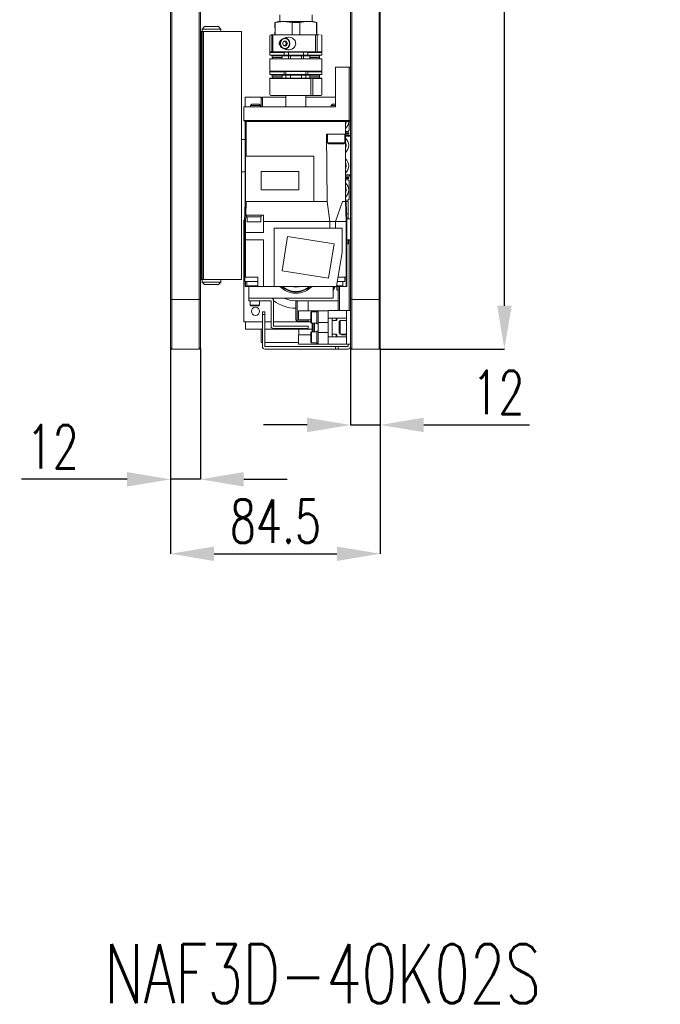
# Model space of a CAD drawing. Header units: millimetres. Extents: x 30 to 394, y 54 to 269.
# Tile 18 of 26: x 342 to 394, y 57 to 137. Entities that reach past the tile are written whole.
import ezdxf

# ---------------------------------------------------------------- set-up
doc = ezdxf.new("R2010")
doc.units = ezdxf.units.MM
doc.header["$PDSIZE"] = -1
doc.layers.add('DIMENSION', color=1, linetype='Continuous')
doc.layers.add('TEXT', color=6, linetype='Continuous')
doc.styles.add('SLDTEXTSTYLE1', font='TXT', dxfattribs={"width": 0.7, "bigfont": 'bigfont'})
doc.dimstyles.new('SLDDIMSTYLE0', dxfattribs={"dimtxt": 3.5, "dimasz": 3.5, "dimexe": 0, "dimexo": 0.0625, "dimgap": 0.875, "dimtad": 3, "dimdec": 3, "dimlfac": 5, "dimrnd": 1e-09, "dimzin": 12, "dimdsep": 46, "dimtxsty": 'SLDTEXTSTYLE1', "dimsah": 1, "dimcen": 0.09, "dimadec": 0, "dimazin": 3, "dimtfac": 1, "dimtdec": 3, "dimtofl": 0, "dimtmove": 0, "dimatfit": 3, "dimfxl": 1, "dimfrac": 2, "dimtolj": 1, "dimtzin": 12, "dimarcsym": 0})
doc.dimstyles.new('SLDDIMSTYLE4', dxfattribs={"dimtxt": 3.5, "dimasz": 3.5, "dimexe": 0, "dimexo": 0.0625, "dimgap": 0.875, "dimtad": 3, "dimdec": 1, "dimlfac": 5, "dimrnd": 1e-09, "dimzin": 12, "dimdsep": 46, "dimtxsty": 'SLDTEXTSTYLE1', "dimsah": 1, "dimcen": 0.09, "dimadec": 0, "dimazin": 3, "dimtfac": 1, "dimtdec": 1, "dimtofl": 0, "dimtmove": 0, "dimatfit": 3, "dimfxl": 1, "dimfrac": 2, "dimtolj": 1, "dimtzin": 12, "dimarcsym": 0})
doc.dimstyles.new('SLDDIMSTYLE5', dxfattribs={"dimtxt": 3.5, "dimasz": 3.5, "dimexe": 0, "dimexo": 0.0625, "dimgap": 0.875, "dimtad": 3, "dimdec": 3, "dimlfac": 5, "dimrnd": 1e-09, "dimzin": 12, "dimdsep": 46, "dimtxsty": 'SLDTEXTSTYLE1', "dimsah": 1, "dimcen": 0.09, "dimadec": 0, "dimazin": 3, "dimtfac": 1, "dimtdec": 3, "dimtmove": 0, "dimatfit": 0, "dimfxl": 1, "dimfrac": 2, "dimtolj": 1, "dimtzin": 12, "dimarcsym": 0})

# ---------------------------------------------------------------- blocks, each defined once
blk = doc.blocks.new('_D_6')
at = {"layer": 'Defpoints', "color": 0, "transparency": 16777216}
for p in [(354.474, 110.381), (371.37, 110.381), (371.37, 93.781)]:
    blk.add_point(p, dxfattribs=at)
at = {"layer": 'DIMENSION', "color": 0, "lineweight": -2, "transparency": 16777216}
for p, q in [((354.474, 110.318), (354.474, 93.781)), ((371.37, 110.318), (371.37, 93.781)), ((357.974, 93.781), (367.87, 93.781))]:
    blk.add_line(p, q, dxfattribs=at)
at = {"layer": 'DIMENSION', "color": 0, "transparency": 16777216}
for points in [[(357.974, 94.364), (357.974, 93.197), (354.474, 93.781)], [(367.87, 94.364), (367.87, 93.197), (371.37, 93.781)]]:
    blk.add_solid(points, dxfattribs=at)
at = {"layer": 'DIMENSION', "color": 0, "transparency": 16777216, "insert": (362.922, 98.156), "char_height": 3.5, "attachment_point": 2, "style": 'SLDTEXTSTYLE1'}
blk.add_mtext('\\A1;84.5', dxfattribs=at)
blk = doc.blocks.new('_D_7')
at = {"layer": 'Defpoints', "color": 0, "transparency": 16777216}
for p in [(354.474, 110.381), (356.874, 110.381), (354.474, 99.781)]:
    blk.add_point(p, dxfattribs=at)
at = {"layer": 'DIMENSION', "color": 0, "lineweight": -2, "transparency": 16777216}
for p, q in [((354.474, 110.318), (354.474, 99.781)), ((356.874, 110.318), (356.874, 99.781)), ((350.974, 99.781), (342.458, 99.781)), ((356.874, 99.781), (354.474, 99.781)), ((360.374, 99.781), (363.874, 99.781))]:
    blk.add_line(p, q, dxfattribs=at)
at = {"layer": 'DIMENSION', "color": 0, "transparency": 16777216}
for points in [[(350.974, 100.364), (350.974, 99.197), (354.474, 99.781)], [(360.374, 100.364), (360.374, 99.197), (356.874, 99.781)]]:
    blk.add_solid(points, dxfattribs=at)
at = {"layer": 'DIMENSION', "color": 0, "transparency": 16777216, "insert": (344.966, 104.156), "char_height": 3.5, "attachment_point": 2, "style": 'SLDTEXTSTYLE1'}
blk.add_mtext('\\A1;12', dxfattribs=at)
blk = doc.blocks.new('_D_8')
at = {"layer": 'Defpoints', "color": 0, "transparency": 16777216}
for p in [(368.97, 110.381), (371.37, 110.381), (371.37, 104.164)]:
    blk.add_point(p, dxfattribs=at)
at = {"layer": 'DIMENSION', "color": 0, "lineweight": -2, "transparency": 16777216}
for p, q in [((368.97, 110.318), (368.97, 104.164)), ((371.37, 110.318), (371.37, 104.164)), ((365.47, 104.164), (361.97, 104.164)), ((368.97, 104.164), (371.37, 104.164)), ((374.87, 104.164), (383.387, 104.164))]:
    blk.add_line(p, q, dxfattribs=at)
at = {"layer": 'DIMENSION', "color": 0, "transparency": 16777216}
for points in [[(365.47, 104.748), (365.47, 103.581), (368.97, 104.164)], [(374.87, 104.748), (374.87, 103.581), (371.37, 104.164)]]:
    blk.add_solid(points, dxfattribs=at)
at = {"layer": 'DIMENSION', "color": 0, "transparency": 16777216, "insert": (380.879, 108.539), "char_height": 3.5, "attachment_point": 2, "style": 'SLDTEXTSTYLE1'}
blk.add_mtext('\\A1;12', dxfattribs=at)
blk = doc.blocks.new('_D_9')
at = {"layer": 'Defpoints', "color": 0, "transparency": 16777216}
for p in [(371.27, 190.281), (381.37, 190.281), (371.27, 110.281)]:
    blk.add_point(p, dxfattribs=at)
at = {"layer": 'DIMENSION', "color": 0, "lineweight": -2, "transparency": 16777216}
for p, q in [((371.333, 190.281), (381.37, 190.281)), ((381.37, 113.781), (381.37, 186.781)), ((371.333, 110.281), (381.37, 110.281))]:
    blk.add_line(p, q, dxfattribs=at)
at = {"layer": 'DIMENSION', "color": 0, "transparency": 16777216}
for points in [[(380.787, 186.781), (381.954, 186.781), (381.37, 190.281)], [(380.787, 113.781), (381.954, 113.781), (381.37, 110.281)]]:
    blk.add_solid(points, dxfattribs=at)
at = {"layer": 'DIMENSION', "color": 0, "transparency": 16777216, "char_height": 3.5, "attachment_point": 2, "rotation": 90, "style": 'SLDTEXTSTYLE1'}
for s, insert in [('\\A1;ベース', (382.245, 150.281)), ('\\A1;{\\fGDT;o}400', (376.959, 150.281))]:
    blk.add_mtext(s, dxfattribs=dict(at, insert=insert))

msp = doc.modelspace()

# ---------------------------------------------------------------- linework, layer by layer
at = {"color": 0, "linetype": 'Continuous', "lineweight": 18}
for p, q in [((354.47442031, 114.32214043), (354.47442031, 186.23929772)), ((354.57442031, 186.28071907), (354.57442031, 114.28071907)), ((356.77442031, 114.28071907), (356.77442031, 186.28071907)), ((356.87442031, 186.23929772), (356.87442031, 114.32214043)), ((368.97042031, 114.32214043), (368.97042031, 186.23929772)), ((369.07042031, 186.28071907), (369.07042031, 114.28071907)), ((371.27042031, 114.28071907), (371.27042031, 186.28071907)), ((371.37042031, 186.23929772), (371.37042031, 114.32214043)), ((363.17042031, 136.70071907), (362.87042031, 136.62033431)), ((362.87042031, 136.62033431), (362.87042031, 136.29701484)), ((362.87042031, 136.62033431), (362.89856173, 136.62033431)), ((362.89856173, 136.62033431), (363.58047089, 136.70071907)), ((362.89856173, 136.62033431), (362.89856173, 135.62071907)), ((363.17042031, 136.70071907), (363.58047089, 136.70071907)), ((363.27042031, 137.24071907), (363.27042031, 136.70071907)), ((363.58047089, 136.70071907), (365.56036988, 136.70071907)), ((363.58047089, 136.70071907), (364.2623799, 136.62033431)), ((364.2623799, 136.62033431), (364.87846072, 136.62033431)), ((364.2623799, 135.62071907), (364.2623799, 136.62033431)), ((364.87846072, 136.62033431), (364.87846072, 135.62071907)), ((365.56036988, 136.70071907), (365.97042031, 136.70071907)), ((365.87042031, 136.70071907), (365.87042031, 137.24071907)), ((366.27042031, 136.62033431), (365.97042031, 136.70071907)), ((366.24227889, 135.62071907), (366.24227889, 136.62033431)), ((366.24227889, 136.62033431), (366.27042031, 136.62033431)), ((366.27042031, 135.58110383), (366.27042031, 136.62033431)), ((356.97442031, 135.78071907), (356.87442031, 135.88071907)), ((356.97442031, 135.88071907), (356.87442031, 135.88071907)), ((356.97442031, 135.88071907), (356.97442031, 133.38071907)), ((356.97442031, 135.88071907), (357.07442031, 135.88071907)), ((357.21442031, 136.28071907), (357.01442031, 136.08071907)), ((357.01442031, 135.88071907), (357.01442031, 136.08071907)), ((357.01442031, 136.08071907), (358.53442031, 136.08071907)), ((357.07442031, 115.88071907), (357.07442031, 135.88071907)), ((357.07442031, 135.88071907), (357.11442031, 135.88071907)), ((357.11442031, 135.88071907), (357.11442031, 115.88071907)), ((360.17442031, 135.88071907), (357.11442031, 135.88071907)), ((357.21442031, 136.28071907), (358.33442031, 136.28071907)), ((358.33442031, 136.28071907), (358.53442031, 136.08071907)), ((358.53442031, 135.88071907), (358.53442031, 136.08071907)), ((360.17442031, 135.88071907), (360.17442031, 115.88071907)), ((362.47042031, 135.54071907), (362.47042031, 134.24071907)), ((362.63474604, 135.54071907), (362.63474604, 134.24071907)), ((362.70236496, 134.24071907), (362.70236496, 135.54071907)), ((362.73992234, 135.62071907), (362.70730542, 135.62071907)), ((362.87042031, 135.70137775), (362.87042031, 135.62071907)), ((363.5857468, 135.12071907), (363.48109539, 134.92071907)), ((363.59742219, 135.12071907), (363.58552098, 135.12028751)), ((363.79504962, 135.12071907), (363.5857468, 135.12071907)), ((363.7020736, 135.12071907), (363.7543993, 135.02071907)), ((363.7543993, 135.02071907), (363.80672501, 134.92071907)), ((363.89970103, 134.92071907), (363.79504962, 135.12071907)), ((366.22181646, 135.62071907), (366.13368617, 135.62071907)), ((366.16179946, 135.54071907), (366.16179946, 134.24071907)), ((366.22181646, 135.62071907), (366.4528279, 135.62071907)), ((366.28493176, 134.24071907), (366.28493176, 135.54071907)), ((366.67042031, 134.24071907), (366.67042031, 135.54071907)), ((362.47042031, 134.24071907), (362.49042031, 134.22071907)), ((362.63474604, 134.24071907), (362.47042031, 134.24071907)), ((362.49042031, 134.22071907), (362.47042031, 134.20071907)), ((362.47042031, 134.20071907), (362.47042031, 133.97071907)), ((363.62042031, 134.20071907), (362.47042031, 134.20071907)), ((362.65288549, 134.22071907), (362.49042031, 134.22071907)), ((362.65288549, 134.22071907), (362.63474604, 134.24071907)), ((362.72050441, 134.22071907), (362.65288549, 134.22071907)), ((362.70236496, 134.24071907), (362.72050441, 134.22071907)), ((366.16179946, 134.24071907), (362.70236496, 134.24071907)), ((363.62042031, 134.22071907), (362.72050441, 134.22071907)), ((363.48109539, 134.92071907), (363.5857468, 134.72071907)), ((363.58552098, 134.72115063), (363.59742219, 134.72071907)), ((363.5857468, 134.72071907), (363.79504962, 134.72071907)), ((365.52042031, 134.22071907), (363.62042031, 134.22071907)), ((363.62042031, 134.22071907), (363.62042031, 134.20071907)), ((363.62042031, 133.97071907), (363.62042031, 134.20071907)), ((363.7543993, 134.82071907), (363.7020736, 134.72071907)), ((363.80672501, 134.92071907), (363.7543993, 134.82071907)), ((363.79504962, 134.72071907), (363.89970103, 134.92071907)), ((363.80672501, 134.92071907), (363.89970103, 134.92071907)), ((363.97042031, 134.22071907), (363.97042031, 133.97071907)), ((365.17042031, 133.97071907), (365.17042031, 134.22071907)), ((366.14602118, 134.22071907), (365.52042031, 134.22071907)), ((365.52042031, 134.22071907), (365.52042031, 134.20071907)), ((365.52042031, 133.97071907), (365.52042031, 134.20071907)), ((366.67042031, 134.20071907), (365.52042031, 134.20071907)), ((366.14602118, 134.22071907), (366.16179946, 134.24071907)), ((366.26915347, 134.22071907), (366.14602118, 134.22071907)), ((366.28493176, 134.24071907), (366.26915347, 134.22071907)), ((366.65042031, 134.22071907), (366.26915347, 134.22071907)), ((366.67042031, 134.24071907), (366.28493176, 134.24071907)), ((366.65042031, 134.22071907), (366.67042031, 134.24071907)), ((366.67042031, 134.20071907), (366.65042031, 134.22071907)), ((366.67042031, 133.97071907), (366.67042031, 134.20071907)), ((356.97442031, 133.38071907), (356.97442031, 128.38071907)), ((363.62042031, 133.97071907), (362.47042031, 133.97071907)), ((362.47042031, 133.68071907), (362.47042031, 132.68071907)), ((366.67042031, 133.68071907), (362.47042031, 133.68071907)), ((362.63042031, 133.97071907), (362.63042031, 133.92071907)), ((366.51042031, 133.92071907), (362.63042031, 133.92071907)), ((362.66042031, 133.92071907), (362.66042031, 133.80071907)), ((363.46042031, 133.80071907), (362.66042031, 133.80071907)), ((362.68042031, 133.80071907), (362.68042031, 133.68071907)), ((363.44042031, 133.68071907), (363.44042031, 133.80071907)), ((363.46042031, 133.80071907), (363.46042031, 133.92071907)), ((365.52042031, 133.97071907), (363.62042031, 133.97071907)), ((363.97042031, 133.92071907), (363.97042031, 133.68071907)), ((364.12542031, 133.92071907), (364.12542031, 133.68071907)), ((365.01542031, 133.68071907), (365.01542031, 133.92071907)), ((365.17042031, 133.68071907), (365.17042031, 133.92071907)), ((366.67042031, 133.97071907), (365.52042031, 133.97071907)), ((365.68042031, 133.92071907), (365.68042031, 133.80071907)), ((366.48042031, 133.80071907), (365.68042031, 133.80071907)), ((365.70042031, 133.80071907), (365.70042031, 133.68071907)), ((366.46042031, 133.68071907), (366.46042031, 133.80071907)), ((366.48042031, 133.80071907), (366.48042031, 133.92071907)), ((366.51042031, 133.92071907), (366.51042031, 133.97071907)), ((366.67042031, 132.68071907), (366.67042031, 133.68071907)), ((362.47042031, 132.68071907), (362.49042031, 132.66071907)), ((362.47042031, 132.68071907), (366.67042031, 132.68071907)), ((362.49042031, 132.66071907), (362.47042031, 132.64071907)), ((362.47042031, 132.64071907), (362.47042031, 132.41071907)), ((362.47042031, 132.64071907), (363.62042031, 132.64071907)), ((362.49042031, 132.66071907), (363.62042031, 132.66071907)), ((363.62042031, 132.66071907), (365.52042031, 132.66071907)), ((363.62042031, 132.64071907), (363.62042031, 132.66071907)), ((363.62042031, 132.64071907), (363.62042031, 132.41071907)), ((363.77042031, 132.66071907), (363.77042031, 132.41071907)), ((365.37042031, 132.41071907), (365.37042031, 132.66071907)), ((365.52042031, 132.66071907), (366.65042031, 132.66071907)), ((365.52042031, 132.66071907), (365.52042031, 132.64071907)), ((365.52042031, 132.41071907), (365.52042031, 132.64071907)), ((365.52042031, 132.64071907), (366.67042031, 132.64071907)), ((366.65042031, 132.66071907), (366.67042031, 132.68071907)), ((366.67042031, 132.64071907), (366.65042031, 132.66071907)), ((366.67042031, 132.41071907), (366.67042031, 132.64071907)), ((367.77042031, 133.02071907), (367.77042031, 129.82071907)), ((368.87042031, 133.02071907), (367.77042031, 133.02071907)), ((368.87042031, 128.72071907), (368.87042031, 133.02071907)), ((368.97042031, 132.92071907), (368.87042031, 133.02071907)), ((362.47042031, 132.41071907), (363.62042031, 132.41071907)), ((362.49042031, 132.12071907), (362.47042031, 132.10071907)), ((362.47042031, 132.10071907), (362.47042031, 130.80071907)), ((362.47042031, 132.10071907), (365.78304164, 132.10071907)), ((362.49042031, 132.12071907), (365.77071429, 132.12071907)), ((362.63042031, 132.41071907), (362.63042031, 132.36071907)), ((362.63042031, 132.36071907), (366.51042031, 132.36071907)), ((362.66042031, 132.36071907), (362.66042031, 132.24071907)), ((362.66042031, 132.24071907), (363.46042031, 132.24071907)), ((362.68042031, 132.24071907), (362.68042031, 132.12071907)), ((363.44042031, 132.12071907), (363.44042031, 132.24071907)), ((363.46042031, 132.24071907), (363.46042031, 132.36071907)), ((363.62042031, 132.41071907), (365.52042031, 132.41071907)), ((363.77042031, 132.36071907), (363.77042031, 132.12071907)), ((364.12542031, 132.36071907), (364.12542031, 132.12071907)), ((365.01542031, 132.12071907), (365.01542031, 132.36071907)), ((365.37042031, 132.12071907), (365.37042031, 132.36071907)), ((365.52042031, 132.41071907), (366.67042031, 132.41071907)), ((365.68042031, 132.36071907), (365.68042031, 132.24071907)), ((365.68042031, 132.24071907), (366.48042031, 132.24071907)), ((365.70042031, 132.24071907), (365.70042031, 132.12071907)), ((365.78304164, 132.10071907), (365.77071429, 132.12071907)), ((365.77071429, 132.12071907), (365.92831644, 132.12071907)), ((365.78304164, 130.80071907), (365.78304164, 132.10071907)), ((365.92831644, 132.12071907), (365.94064379, 132.10071907)), ((365.92831644, 132.12071907), (366.65042031, 132.12071907)), ((365.94064379, 132.10071907), (365.94064379, 130.80071907)), ((365.94064379, 132.10071907), (366.67042031, 132.10071907)), ((366.46042031, 132.12071907), (366.46042031, 132.24071907)), ((366.48042031, 132.24071907), (366.48042031, 132.36071907)), ((366.51042031, 132.36071907), (366.51042031, 132.41071907)), ((366.67042031, 132.10071907), (366.65042031, 132.12071907)), ((366.67042031, 131.47833843), (366.67042031, 132.10071907)), ((366.67042031, 131.40724073), (366.67042031, 131.47833843)), ((366.67042031, 130.80071907), (366.67042031, 131.40724073)), ((360.47042031, 129.82071907), (360.47042031, 130.58071907)), ((360.47042031, 130.58071907), (361.77042031, 130.58071907)), ((361.77042031, 129.82071907), (361.77042031, 130.58071907)), ((361.77042031, 130.58071907), (361.87042031, 130.48071907)), ((361.87042031, 130.58071907), (361.87042031, 129.82071907)), ((363.77042031, 130.58071907), (361.87042031, 130.58071907)), ((363.77042031, 130.72071907), (363.77042031, 129.82071907)), ((365.37042031, 129.82071907), (365.37042031, 130.72071907)), ((367.77042031, 130.58071907), (365.37042031, 130.58071907)), ((365.89133272, 130.72071907), (365.76873256, 130.72071907)), ((367.77042031, 129.82071907), (360.37042031, 129.82071907)), ((360.37042031, 129.82071907), (360.37042031, 128.72071907)), ((361.01772912, 130.02071907), (360.91772912, 129.92071907)), ((360.91772912, 129.92071907), (360.91772912, 129.82071907)), ((361.71772912, 129.92071907), (360.91772912, 129.92071907)), ((361.61772912, 130.02071907), (361.01772912, 130.02071907)), ((361.71772912, 129.92071907), (361.61772912, 130.02071907)), ((361.71772912, 129.82071907), (361.71772912, 129.92071907)), ((367.5231115, 130.02071907), (367.4231115, 129.92071907)), ((367.4231115, 129.92071907), (367.4231115, 129.82071907)), ((367.77042031, 129.92071907), (367.4231115, 129.92071907)), ((367.77042031, 130.02071907), (367.5231115, 130.02071907)), ((360.47042031, 128.62071907), (360.37042031, 128.72071907)), ((360.37042031, 128.72071907), (368.87042031, 128.72071907)), ((368.87042031, 128.62071907), (360.47042031, 128.62071907)), ((360.47042031, 121.64740233), (360.47042031, 128.62071907)), ((360.57042031, 128.62071907), (368.07042031, 128.62071907)), ((360.57042031, 125.84071907), (360.57042031, 128.62071907)), ((368.57042031, 128.62071907), (368.57042031, 127.62071907)), ((368.57442031, 128.57471907), (368.57442031, 128.62071907)), ((368.87042031, 128.62071907), (368.87042031, 128.72071907)), ((368.97042031, 128.72071907), (368.87042031, 128.72071907)), ((368.87042031, 128.62071907), (368.97042031, 128.72071907)), ((368.87042031, 127.92071907), (368.87042031, 128.62071907)), ((356.97442031, 128.38071907), (356.97442031, 123.38071907)), ((368.57042031, 128.57471907), (368.57442031, 128.57471907)), ((368.57042031, 127.82071907), (368.77042031, 127.82071907)), ((368.77042031, 127.82071907), (368.87042031, 127.92071907)), ((360.47042031, 127.18071907), (360.17442031, 127.18071907)), ((367.03101518, 127.62071907), (367.09101518, 122.18071907)), ((368.07042031, 127.62071907), (367.03101518, 127.62071907)), ((367.0538043, 127.62071907), (367.05789792, 127.22071903)), ((367.05789792, 127.22071903), (367.090324, 127.22071907)), ((367.1231115, 127.62071907), (367.1231115, 126.92071907)), ((368.07042031, 127.62071907), (368.57042031, 127.62071907)), ((368.5231115, 126.92071907), (368.5231115, 127.62071907)), ((368.57042031, 127.72071907), (368.63042031, 127.72071907)), ((368.57042031, 127.64071907), (368.63042031, 127.64071907)), ((368.57042031, 127.62071907), (368.57042031, 122.18071909)), ((368.57042031, 127.54071907), (368.87042031, 127.54071907)), ((368.57042031, 127.44071907), (368.97042031, 127.44071907)), ((368.63042031, 127.72071907), (368.63042031, 127.64071907)), ((368.63042031, 127.72071907), (368.83042031, 127.72071907)), ((368.63042031, 127.64071907), (368.83042031, 127.64071907)), ((368.83042031, 127.72071907), (368.83042031, 127.64071907)), ((368.87042031, 127.54071907), (368.97042031, 127.44071907)), ((367.1231115, 126.92071907), (367.2231115, 126.82071907)), ((367.1231115, 126.92071907), (368.5231115, 126.92071907)), ((367.2231115, 126.82071907), (368.4231115, 126.82071907)), ((368.4231115, 126.82071907), (368.5231115, 126.92071907)), ((368.57442031, 126.78671907), (368.57042031, 126.78671907)), ((368.57042031, 126.63471907), (368.57442031, 126.63471907)), ((368.57442031, 126.63471907), (368.57442031, 126.78671907)), ((360.51042031, 122.18071907), (360.51042031, 125.84071907)), ((360.51042031, 125.84071907), (366.01042031, 125.84071907)), ((366.01042031, 125.84071907), (366.01042031, 122.18071907)), ((368.57442031, 125.12671907), (368.57042031, 125.12671907)), ((368.57042031, 124.97471907), (368.57442031, 124.97471907)), ((368.57442031, 124.97471907), (368.57442031, 125.12671907)), ((360.17442031, 124.58071907), (360.47042031, 124.58071907)), ((361.78042031, 124.60571907), (361.78042031, 123.11571907)), ((361.78042031, 124.60571907), (364.80042031, 124.60571907)), ((364.80042031, 124.60571907), (364.80042031, 123.11571907)), ((368.57042031, 124.32071907), (368.97042031, 124.32071907)), ((368.57042031, 124.22071907), (368.87042031, 124.22071907)), ((368.57042031, 124.12071907), (368.63042031, 124.12071907)), ((368.57042031, 124.04071907), (368.63042031, 124.04071907)), ((368.77042031, 123.94071907), (368.57042031, 123.94071907)), ((368.63042031, 124.12071907), (368.63042031, 124.04071907)), ((368.63042031, 124.12071907), (368.83042031, 124.12071907)), ((368.63042031, 124.04071907), (368.83042031, 124.04071907)), ((368.87042031, 123.84071907), (368.77042031, 123.94071907)), ((368.83042031, 124.12071907), (368.83042031, 124.04071907)), ((368.97042031, 124.32071907), (368.87042031, 124.22071907)), ((356.97442031, 123.38071907), (356.97442031, 118.38071907)), ((361.78042031, 123.11571907), (364.80042031, 123.11571907)), ((368.57442031, 123.18671907), (368.57042031, 123.18671907)), ((368.57442031, 123.03471907), (368.57442031, 123.18671907)), ((368.87042031, 122.38071907), (368.87042031, 123.84071907)), ((368.57042031, 123.03471907), (368.57442031, 123.03471907)), ((368.57042031, 122.28071907), (368.77042031, 122.28071907)), ((368.77042031, 122.28071907), (368.87042031, 122.38071907)), ((360.49041969, 122.18071907), (360.43041531, 120.58060233)), ((360.51042031, 122.18071907), (360.49041969, 122.18071907)), ((360.51042031, 122.18071907), (366.01042031, 122.18071907)), ((360.52917031, 121.08071907), (360.57042031, 122.18071907)), ((366.01042031, 122.18071907), (367.09101518, 122.18071907)), ((367.09101518, 122.18071907), (367.09202031, 122.18071907)), ((367.09202031, 122.18071907), (367.29202023, 120.58071907)), ((367.7605365, 120.58071907), (368.31202032, 122.18071911)), ((368.31202032, 122.18071907), (368.57042031, 122.18071907)), ((368.61101793, 122.18071907), (368.57042025, 122.18071907)), ((368.57042031, 122.18071909), (368.63042031, 120.58071907)), ((368.67042031, 120.58065647), (368.61101793, 122.18071907)), ((368.77042031, 122.18071907), (368.61101793, 122.18071907)), ((368.77042031, 121.18071907), (368.77042031, 122.18071907)), ((360.37042031, 112.48071907), (360.37042031, 120.68071907)), ((360.43416969, 120.68071907), (360.37042031, 120.68071907)), ((360.51042031, 120.58071907), (360.52917031, 121.08071907)), ((361.97042031, 121.08071907), (360.52917031, 121.08071907)), ((360.6004499, 121.08071907), (360.6004499, 120.94071907)), ((360.6004499, 120.94071907), (361.7804499, 120.94071907)), ((360.6304499, 120.94071907), (360.6304499, 120.54071907)), ((361.7504499, 120.54071907), (361.7504499, 120.94071907)), ((361.7804499, 120.94071907), (361.7804499, 121.08071907)), ((361.97042031, 121.08071907), (361.97042031, 120.58071907)), ((368.64814297, 121.18071907), (368.77042031, 121.18071907)), ((368.66299298, 120.78071907), (368.97042031, 120.78071907)), ((368.77042031, 120.78071907), (368.77042031, 121.18071907)), ((360.43042031, 120.58071652), (360.43042031, 116.08071907)), ((360.51042031, 120.58071907), (360.51042031, 119.68071907)), ((360.6304499, 120.54071907), (361.7504499, 120.54071907)), ((361.97042031, 119.68071907), (361.97042031, 120.58071907)), ((361.97042031, 120.58071907), (367.29202023, 120.58071907)), ((362.81042031, 115.34071907), (362.81042031, 120.02071907)), ((362.81042031, 120.02071907), (368.29042031, 120.02071907)), ((367.29202023, 120.58071907), (367.29202023, 120.02071907)), ((367.63093358, 120.58070531), (367.7605365, 120.58071907)), ((368.63042031, 120.58071907), (367.7605365, 120.58071907)), ((367.76124756, 120.02071907), (367.76124756, 120.58071907)), ((368.29042031, 120.02071907), (368.29042031, 118.10432172)), ((368.63042031, 120.58071907), (368.63042031, 116.08071907)), ((368.67002793, 120.58065661), (368.63042122, 120.58067147)), ((368.67042031, 115.34071907), (368.67042031, 120.58065661)), ((360.51042031, 119.08071907), (360.51042031, 119.68071907)), ((360.51042031, 119.68071907), (361.97042031, 119.68071907)), ((363.89282071, 119.36070823), (363.45480421, 116.59518088)), ((363.89282071, 119.36070823), (367.64603641, 118.76625726)), ((356.97442031, 118.38071907), (356.97442031, 115.88071907)), ((361.97042031, 119.08071907), (360.51042031, 119.08071907)), ((360.51042031, 119.08071907), (360.51042031, 116.08071907)), ((361.97042031, 115.34071907), (361.97042031, 119.08071907)), ((367.64603641, 118.76625726), (367.20801991, 116.00072991)), ((368.67042031, 119.08071907), (368.97042031, 119.08071907)), ((368.77042031, 118.78071907), (368.67042031, 118.78071907)), ((368.77042031, 119.08071907), (368.77042031, 118.78071907)), ((368.87042031, 113.38071907), (368.87042031, 119.08071907)), ((368.29042031, 118.10432172), (367.85270865, 115.34071907)), ((356.87442031, 115.88071907), (356.97442031, 115.98071907)), ((360.43042029, 116.08071907), (360.51042031, 116.08071907)), ((360.46319528, 116.08071907), (360.46319528, 115.72071907)), ((360.51042031, 116.08071907), (361.37315585, 116.08071907)), ((361.52361536, 116.08071907), (361.37315585, 116.08071907)), ((361.51042031, 116.08071907), (361.51042031, 115.34071907)), ((363.45480421, 116.59518088), (367.20801991, 116.00072991)), ((367.96991314, 116.08071907), (368.63042031, 116.08071907)), ((368.51202023, 115.72071907), (368.51202023, 116.08071907)), ((368.63042031, 116.08071907), (368.63042031, 115.34071907)), ((356.97442031, 115.88071907), (356.87442031, 115.88071907)), ((356.97442031, 115.88071907), (357.07442031, 115.88071907)), ((357.01442031, 115.68071907), (357.01442031, 115.88071907)), ((357.01442031, 115.68071907), (358.53442031, 115.68071907)), ((357.21442031, 115.48071907), (357.01442031, 115.68071907)), ((357.11442031, 115.88071907), (357.07442031, 115.88071907)), ((357.11442031, 115.88071907), (360.17442031, 115.88071907)), ((357.21442031, 115.48071907), (358.33442031, 115.48071907)), ((358.33442031, 115.48071907), (358.53442031, 115.68071907)), ((358.53442031, 115.68071907), (358.53442031, 115.88071907)), ((360.46319528, 115.72071907), (361.51319528, 115.72071907)), ((360.47042031, 115.72071907), (360.47042031, 115.34071907)), ((360.47042031, 115.34071907), (360.51042051, 115.34071907)), ((360.51042031, 115.34071907), (360.51042031, 115.72071907)), ((360.51042058, 115.34071907), (361.06319528, 115.34071907)), ((360.61319528, 115.72071907), (360.61319528, 115.38071907)), ((360.61319528, 115.38071907), (361.51042031, 115.38071907)), ((360.77042031, 114.38071907), (360.77042031, 115.34071907)), ((361.06319528, 115.34071907), (361.51042031, 115.34071907)), ((361.51042031, 115.34071907), (361.90218502, 115.34071907)), ((361.97042031, 115.34071907), (361.90218502, 115.34071907)), ((361.97042031, 115.34071907), (362.81042031, 115.34071907)), ((362.81042031, 115.34071907), (367.85270865, 115.34071907)), ((367.68247751, 115.34071907), (367.57042031, 115.08991392)), ((367.73623774, 115.34071907), (367.57042031, 114.98071907)), ((367.57042031, 114.38071907), (367.57042031, 115.34071907)), ((367.85270865, 115.34071907), (367.91202023, 115.34071907)), ((367.85904403, 115.38071907), (368.36202023, 115.38071907)), ((367.87042031, 115.34071907), (367.87042031, 115.08071907)), ((367.91202023, 115.72071907), (368.51202023, 115.72071907)), ((367.91202023, 115.34071907), (368.63042031, 115.34071907)), ((367.97042031, 114.98071907), (367.97042031, 115.34071907)), ((368.07042031, 115.34071907), (368.07042031, 113.38071907)), ((368.36202023, 115.38071907), (368.36202023, 115.72071907)), ((368.63042039, 115.34071907), (368.67042031, 115.34071907)), ((354.47442031, 110.38071907), (354.47442031, 114.32214043)), ((354.47442031, 114.32214043), (354.57442031, 114.28071907)), ((356.87442031, 114.32214043), (356.77442031, 114.28071907)), ((356.87442031, 114.32214043), (356.87442031, 110.38071907)), ((360.77042031, 114.38071907), (360.77042031, 114.18071907)), ((362.57042031, 114.38071907), (360.77042031, 114.38071907)), ((367.57042031, 114.38071907), (360.77042031, 114.38071907)), ((367.97042031, 114.98071907), (367.97042031, 114.18071907)), ((368.97042031, 110.38071907), (368.97042031, 114.32214043)), ((369.07042031, 114.28071907), (368.97042031, 114.32214043)), ((371.27042031, 114.28071907), (371.37042031, 114.32214043)), ((371.37042031, 114.32214043), (371.37042031, 110.38071907)), ((354.57442031, 114.28071907), (354.57442031, 110.28071907)), ((354.57442031, 114.28071907), (356.77442031, 114.28071907)), ((356.77442031, 110.28071907), (356.77442031, 114.28071907)), ((362.57042031, 114.18071907), (360.77042031, 114.18071907)), ((360.89042031, 113.82071907), (360.89042031, 114.18071907)), ((360.93042031, 113.78071907), (360.89042031, 113.82071907)), ((360.89042031, 113.82071907), (361.65042031, 113.82071907)), ((360.93042031, 113.78071907), (361.61042031, 113.78071907)), ((361.61042031, 113.78071907), (361.65042031, 113.82071907)), ((361.65042031, 113.82071907), (361.65042031, 114.18071907)), ((362.57042031, 112.14071907), (362.57042031, 114.18071907)), ((362.77042031, 112.14071907), (362.77042031, 114.18071907)), ((364.62001368, 114.18071907), (364.57001368, 114.13071907)), ((364.57001368, 114.13071907), (364.57001368, 113.38071907)), ((365.47001368, 114.18071907), (364.57042031, 114.18071907)), ((364.67001368, 114.18071907), (364.67001368, 113.38071907)), ((365.47001368, 114.18071907), (367.97042031, 114.18071907)), ((365.57001368, 114.08071907), (365.57001368, 113.37071907)), ((367.97042031, 114.18071907), (367.97042031, 113.89738574)), ((367.97042031, 113.38071907), (367.97042031, 113.89738574)), ((369.07042031, 114.28071907), (371.27042031, 114.28071907)), ((369.07042031, 114.28071907), (369.07042031, 110.28071907)), ((371.27042031, 110.28071907), (371.27042031, 114.28071907)), ((361.87042031, 113.28071907), (362.07042031, 113.28071907)), ((361.87042031, 113.08071907), (361.87042031, 113.28071907)), ((361.87042031, 110.48071907), (361.87042031, 113.08071907)), ((362.07042031, 113.08071907), (361.87042031, 113.08071907)), ((362.07042031, 113.28071907), (362.07042031, 113.08071907)), ((362.07042031, 110.48071907), (362.07042031, 113.08071907)), ((364.57001368, 113.38071907), (364.57001368, 112.63071907)), ((364.67001368, 113.38071907), (364.67001368, 112.53071907)), ((364.77042031, 113.37071907), (364.77042031, 112.63071907)), ((366.37042031, 113.37071907), (364.77042031, 113.37071907)), ((365.82042031, 113.28071907), (365.77042031, 113.23071907)), ((365.77042031, 113.23071907), (365.77042031, 113.03071907)), ((365.77042031, 113.03071907), (365.77042031, 112.43071907)), ((366.27042031, 113.28071907), (365.82042031, 113.28071907)), ((365.82042031, 113.28071907), (365.82042031, 113.05571907)), ((365.82042031, 113.05571907), (365.82042031, 112.38071907)), ((366.37042031, 113.33071907), (366.27042031, 113.33071907)), ((366.27042031, 112.33071907), (366.27042031, 113.33071907)), ((366.37042031, 113.37071907), (366.37042031, 112.43071907)), ((367.17042031, 113.37071907), (366.37042031, 113.37071907)), ((367.17042031, 112.78071907), (367.17042031, 113.38071907)), ((367.17042031, 113.38071907), (367.49042031, 113.38071907)), ((367.49042031, 112.78071907), (367.17042031, 112.78071907)), ((367.17042031, 112.78071907), (367.17042031, 111.28071907)), ((367.49042031, 113.38071907), (368.65042031, 113.38071907)), ((368.65042031, 112.78071907), (367.49042031, 112.78071907)), ((367.49042031, 112.78071907), (367.49042031, 111.28071907)), ((367.81522031, 112.78071907), (367.81522031, 112.58071907)), ((367.87042031, 112.78071907), (367.87042031, 112.63591907)), ((368.65042031, 110.68071907), (368.65042031, 113.38071907)), ((368.65042031, 113.38071907), (368.97042031, 113.38071907)), ((361.87042031, 112.48071907), (360.37042031, 112.48071907)), ((360.51042031, 112.48071907), (360.51042031, 111.90071907)), ((362.57042031, 112.48071907), (362.07042031, 112.48071907)), ((365.57001368, 112.48071907), (362.77042031, 112.48071907)), ((365.57042031, 112.14071907), (362.77042031, 112.14071907)), ((365.57042031, 111.94071907), (362.77042031, 111.94071907)), ((364.57001368, 112.63071907), (364.67001368, 112.53071907)), ((364.67001368, 112.53071907), (365.57001368, 112.53071907)), ((364.77042031, 112.63071907), (365.77042031, 112.63071907)), ((365.57001368, 112.63071907), (365.57001368, 112.48071907)), ((365.77042031, 112.48071907), (365.57001368, 112.48071907)), ((365.57042031, 111.94071907), (365.57042031, 112.14071907)), ((365.77042031, 112.43071907), (365.82042031, 112.38071907)), ((365.77042031, 112.43071907), (365.82042031, 112.38071907)), ((365.82042031, 112.38071907), (366.27042031, 112.38071907)), ((365.82042031, 112.38071907), (365.87042031, 112.38071907)), ((365.87042031, 112.38071907), (365.87042031, 111.68071907)), ((365.97042031, 111.68071907), (365.97042031, 112.38071907)), ((366.07042031, 112.38071907), (366.07042031, 111.68071907)), ((366.27042031, 112.33071907), (366.37042031, 112.33071907)), ((366.37042031, 112.43071907), (367.17042031, 112.43071907)), ((366.37042031, 111.63071907), (366.37042031, 112.43071907)), ((367.49042031, 112.58071907), (367.81522031, 112.58071907)), ((367.49042031, 112.58071907), (367.81522031, 112.58071907)), ((367.81522031, 112.58071907), (367.87042031, 112.63591907)), ((367.87042031, 112.63591907), (367.81522031, 112.58071907)), ((368.15042031, 112.58071907), (368.05042031, 112.48071907)), ((368.05042031, 112.48071907), (368.05042031, 111.58071907)), ((368.65042031, 112.58071907), (368.15042031, 112.58071907)), ((368.15042031, 112.58071907), (368.15042031, 111.48071907)), ((360.51042031, 111.90071907), (361.87042031, 111.90071907)), ((361.78042031, 111.90071907), (361.78042031, 110.82071907)), ((362.07042031, 111.90071907), (365.87042031, 111.90071907)), ((364.77042031, 111.43071907), (364.77042031, 110.69071907)), ((365.77042031, 111.43071907), (364.77042031, 111.43071907)), ((364.80042031, 111.43071907), (364.80042031, 111.90071907)), ((365.77042031, 111.63071907), (365.82042031, 111.68071907)), ((365.77042031, 111.63071907), (365.77042031, 110.83071907)), ((365.82042031, 111.68071907), (365.82042031, 110.78071907)), ((365.82042031, 111.68071907), (366.27042031, 111.68071907)), ((366.37042031, 111.73071907), (366.27042031, 111.73071907)), ((366.27042031, 110.73071907), (366.27042031, 111.73071907)), ((366.37042031, 111.63071907), (366.37042031, 110.69071907)), ((367.17042031, 111.63071907), (366.37042031, 111.63071907)), ((367.17042031, 110.68071907), (367.17042031, 111.28071907)), ((367.17042031, 111.28071907), (367.49042031, 111.28071907)), ((367.49042031, 111.48071907), (367.81522031, 111.48071907)), ((367.49042031, 111.28071907), (368.65042031, 111.28071907)), ((367.81522031, 111.48071907), (367.81522031, 111.28071907)), ((367.87042031, 111.42551907), (367.81522031, 111.48071907)), ((367.87042031, 111.42551907), (367.87042031, 111.28071907)), ((368.05042031, 111.58071907), (368.15042031, 111.48071907)), ((368.15042031, 111.48071907), (368.65042031, 111.48071907)), ((368.22042031, 111.48071907), (368.27042031, 111.43071907)), ((368.27042031, 111.48071907), (368.27042031, 111.43071907)), ((368.27042031, 111.43071907), (368.65042031, 111.43071907)), ((354.47442031, 110.38071907), (354.57442031, 110.28071907)), ((356.77442031, 110.28071907), (356.87442031, 110.38071907)), ((361.78042031, 110.82071907), (361.87042031, 110.82071907)), ((362.07042031, 110.82071907), (364.77042031, 110.82071907)), ((367.77042031, 110.48071907), (362.07042031, 110.48071907)), ((364.77042031, 110.69071907), (366.37042031, 110.69071907)), ((365.77042031, 110.83071907), (365.82042031, 110.78071907)), ((365.82042031, 110.78071907), (366.27042031, 110.78071907)), ((366.27042031, 110.73071907), (366.37042031, 110.73071907)), ((366.37042031, 110.69071907), (367.17042031, 110.69071907)), ((367.17042031, 110.68071907), (367.49042031, 110.68071907)), ((367.49042031, 110.68071907), (368.65042031, 110.68071907)), ((367.77042031, 110.28071907), (367.77042031, 110.48071907)), ((367.77042031, 110.48071907), (367.97042031, 110.48071907)), ((367.97042031, 110.48071907), (367.97042031, 110.28071907)), ((367.97042031, 110.48071907), (368.77042031, 110.48071907)), ((368.65042031, 110.68071907), (368.97042031, 110.68071907)), ((368.77042031, 110.48071907), (368.77042031, 110.68071907)), ((369.07042031, 110.28071907), (368.97042031, 110.38071907)), ((371.27042031, 110.28071907), (371.37042031, 110.38071907)), ((356.77442031, 110.28071907), (354.57442031, 110.28071907)), ((367.77042031, 110.28071907), (362.07042031, 110.28071907)), ((367.97042031, 110.28071907), (367.77042031, 110.28071907)), ((367.97042031, 110.28071907), (368.77042031, 110.28071907)), ((371.27042031, 110.28071907), (369.07042031, 110.28071907))]:
    msp.add_line(p, q, dxfattribs=at)
at = {"color": 0, "linetype": 'Continuous', "lineweight": 18, "flags": 128}
for points in [[(363.69039821, 134.52071907), (363.55166662, 134.55116726), (363.43405566, 134.63787636), (363.35547052, 134.7676457), (363.32787509, 134.92071907), (363.35547052, 135.07379244), (363.43405566, 135.20356178), (363.55166662, 135.29027088), (363.69039821, 135.32071907), (363.8291298, 135.29027088), (363.94674076, 135.20356178), (364.02532589, 135.07379244), (364.05292132, 134.92071907), (364.02532589, 134.7676457), (363.94674076, 134.63787636), (363.8291298, 134.55116726), (363.69039821, 134.52071907)], [(368.57042031, 128.39852867), (368.58779285, 128.43641635), (368.62961616, 128.62071907)], [(368.63042031, 126.71071907), (368.58779285, 126.92502179), (368.57042031, 126.96290948)], [(368.57042031, 126.45852867), (368.58779285, 126.49641635), (368.63042031, 126.71071907)], [(368.63042031, 125.05071907), (368.58779285, 125.26502179), (368.57042031, 125.30290948)], [(368.57042031, 124.79852867), (368.58779285, 124.83641635), (368.63042031, 125.05071907)], [(368.63042031, 123.11071907), (368.58779285, 123.32502179), (368.57042031, 123.36290948)], [(368.57042031, 122.85852867), (368.58779285, 122.89641635), (368.63042031, 123.11071907)]]:
    msp.add_lwpolyline(points, dxfattribs=at)
at = {"color": 0, "linetype": 'Continuous', "lineweight": 18}
msp.add_circle((361.31772912, 113.32802788), 0.33, dxfattribs=at)
for centre, radius, start, end in [((362.55042031, 135.54071907), 0.08, 90, 180), ((363.74989916, 134.92085327), 0.48870908, 155.4654163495, 209.0697480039), ((363.59370364, 134.94167273), 0.17908495, 26.1926150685, 88.8102151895), ((363.63950473, 134.92071907), 0.45098316, 273.7839760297, 86.2160239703), ((363.56109607, 134.92071907), 0.21763764, 332.646483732, 27.353516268), ((366.59042031, 135.54071907), 0.08, 0, 90), ((363.59370364, 134.89976542), 0.17908495, 271.1897848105, 333.8073849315), ((362.55042031, 130.80071907), 0.08, 180, 270), ((366.59042031, 130.80071907), 0.08, 270, 0), ((368.07042031, 128.65071907), 0.76, 311.1395104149, 357.7377367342), ((368.07042031, 126.71071907), 0.76, 0, 48.8604895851), ((368.07042031, 126.71071907), 0.76, 311.1395104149, 0), ((368.07042031, 125.05071907), 0.76, 0, 48.8604895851), ((368.07042031, 125.05071907), 0.76, 311.1395104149, 0), ((368.07042031, 123.11071907), 0.76, 360, 48.8604895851), ((368.07042031, 123.11071907), 0.76, 311.1395104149, 360), ((364.57042031, 116.58071907), 1.8, 223.5422190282, 270), ((364.57042031, 116.58071907), 1.7, 226.8371028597, 313.1628971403), ((364.57042031, 116.58071907), 1.65, 228.7217959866, 311.2782040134), ((364.57042031, 116.58071907), 1.3, 252.5246348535, 287.4753651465), ((364.57042031, 116.58071907), 1.8, 270, 316.4577809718), ((362.57042031, 114.18071907), 0.2, 360, 90), ((364.57042031, 116.58071907), 2.4, 246.4435356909, 270), ((367.97042031, 115.08071907), 0.1, 180, 270), ((364.57042031, 116.58071907), 3, 233.1301023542, 269.9922339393), ((365.47001368, 114.08071907), 0.1, 0, 90), ((362.77042031, 112.14071907), 0.2, 180, 270), ((362.07042031, 110.48071907), 0.2, 180, 270), ((368.77042031, 110.48071907), 0.2, 270, 0)]:
    msp.add_arc(centre, radius, start, end, dxfattribs=at)
for points, knots in [([(364.87846072, 136.62033431), (364.9912755, 136.64289463), (365.21749023, 136.68813228), (365.44587974, 136.69651625), (365.56036988, 136.70071907)], [0, 0, 0, 0, 0.498706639, 1, 1, 1, 1]), ([(365.56036988, 136.70071907), (365.6742011, 136.69656398), (365.90259045, 136.68822728), (366.12880941, 136.64301327), (366.24227889, 136.62033431)], [0, 0, 0, 0, 0.4984086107, 1, 1, 1, 1]), ([(362.8705338, 135.70137775), (362.87102594, 135.70409334), (362.8720309, 135.70963876), (362.88004557, 135.75848108), (362.88931055, 135.83243262), (362.89602071, 135.91808891), (362.89678185, 135.97634789), (362.89710026, 136.00071907)], [0, 0, 0, 0, 0.2030127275, 0.4145650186, 0.6288421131, 0.844735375, 1, 1, 1, 1]), ([(362.89710026, 136.00071907), (362.8965012, 136.0341418), (362.89530331, 136.10097456), (362.88691308, 136.19043723), (362.87776796, 136.25792678), (362.87111035, 136.29685296), (362.87108001, 136.29696853), (362.87106785, 136.29701484)], [0, 0, 0, 0, 0.2125550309, 0.4250292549, 0.6395945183, 0.8555728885, 1, 1, 1, 1]), ([(362.57206994, 135.62071907), (362.57215599, 135.62071907), (362.57392174, 135.62071907), (362.64227912, 135.62071907), (362.70730542, 135.62071907)], [0, 0, 0, 0, 0.0487303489, 1, 1, 1, 1]), ([(362.63474604, 135.54071907), (362.63554729, 135.54970808), (362.63714979, 135.567686), (362.64964529, 135.59164858), (362.66803827, 135.60974108), (362.68844269, 135.61934687), (362.70193874, 135.62032866), (362.70730542, 135.62071907)], [0, 0, 0, 0, 0.2144944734, 0.4289865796, 0.6435474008, 0.8582573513, 1, 1, 1, 1]), ([(362.77492434, 135.62071907), (362.76676223, 135.6198338), (362.75043789, 135.61806324), (362.728683, 135.60425441), (362.71227415, 135.58393388), (362.70359761, 135.56144326), (362.70271459, 135.54659733), (362.70236496, 135.54071907)], [0, 0, 0, 0, 0.2148988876, 0.4298006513, 0.6446216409, 0.8592874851, 1, 1, 1, 1]), ([(362.77492434, 135.62071907), (362.85914627, 135.62071907), (363.03016342, 135.62071907), (363.40827397, 135.62071907), (363.84904311, 135.62071907), (364.32951114, 135.62071907), (364.8238948, 135.62071907), (365.30695464, 135.62071907), (365.75195696, 135.62071907), (365.98427365, 135.62071907), (366.09868417, 135.62071907)], [0, 0, 0, 0, 0.1231191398, 0.25, 0.3768808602, 0.5, 0.6231191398, 0.75, 0.8768808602, 1, 1, 1, 1]), ([(364.555593, 134.89049497), (364.5469045, 134.83906526), (364.52953641, 134.73625857), (364.4396088, 134.6031606), (364.31178446, 134.50015769), (364.13090937, 134.42791912), (363.88502451, 134.40956319), (363.60757741, 134.47810026), (363.40607288, 134.5988324), (363.29066378, 134.72593685), (363.24222632, 134.81300533), (363.22333308, 134.90242758), (363.22990349, 134.98627652), (363.26878097, 135.08570739), (363.3750807, 135.21772694), (363.57255487, 135.34654554), (363.83666447, 135.42561064), (364.09255985, 135.42206104), (364.30333375, 135.35075824), (364.45684906, 135.22480233), (364.54864379, 135.06063439), (364.55331904, 134.94616909), (364.555593, 134.89049497)], [0, 0, 0, 0, 0.0404170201, 0.0807926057, 0.1222869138, 0.1676161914, 0.232528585, 0.3181031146, 0.4054961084, 0.4364526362, 0.4676255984, 0.4876190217, 0.507695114, 0.5320860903, 0.5732607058, 0.6527880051, 0.7382518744, 0.8047082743, 0.857860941, 0.9113585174, 0.9568861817, 1, 1, 1, 1]), ([(366.16179946, 135.54071907), (366.16110292, 135.54970532), (366.15970984, 135.56767766), (366.14884777, 135.59163383), (366.13285793, 135.60972644), (366.11510797, 135.61934318), (366.103361, 135.62032727), (366.09868417, 135.62071907)], [0, 0, 0, 0, 0.2143822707, 0.4287608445, 0.6432467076, 0.8579655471, 1, 1, 1, 1]), ([(366.22181646, 135.62071907), (366.22891853, 135.61983328), (366.24312281, 135.61806168), (366.26205141, 135.6042438), (366.27632417, 135.58391155), (366.28386247, 135.56142275), (366.28462872, 135.54658649), (366.28493176, 135.54071907)], [0, 0, 0, 0, 0.2150145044, 0.4300335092, 0.6449260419, 0.8595759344, 1, 1, 1, 1]), ([(365.73373056, 130.72071907), (365.58981177, 130.72071907), (365.2935253, 130.72071907), (364.7722584, 130.72071907), (364.23024906, 130.72071907), (363.71672458, 130.72071907), (363.27748116, 130.72071907), (362.92170368, 130.72071907), (362.67361707, 130.72071907), (362.54850402, 130.72071907), (362.56360622, 130.72071907), (362.56794736, 130.72071907)], [0, 0, 0, 0, 0.1139138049, 0.2345150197, 0.3580142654, 0.4800474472, 0.5965459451, 0.7086281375, 0.8273710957, 0.9503777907, 1, 1, 1, 1]), ([(365.73373056, 130.72071907), (365.73927931, 130.72160486), (365.75037691, 130.72337646), (365.76516555, 130.73719435), (365.77631665, 130.75752659), (365.78220622, 130.78001539), (365.78280488, 130.79485165), (365.78304164, 130.80071907)], [0, 0, 0, 0, 0.2150145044, 0.4300335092, 0.6449260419, 0.8595759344, 1, 1, 1, 1]), ([(365.94064379, 130.80071907), (365.94009959, 130.79173282), (365.9390112, 130.77376049), (365.93052482, 130.74980431), (365.91803219, 130.7317117), (365.9041644, 130.72209496), (365.89498666, 130.72111087), (365.89133272, 130.72071907)], [0, 0, 0, 0, 0.2143822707, 0.4287608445, 0.6432467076, 0.8579655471, 1, 1, 1, 1]), ([(366.57584619, 130.72071907), (366.57857303, 130.72071907), (366.58683665, 130.72071907), (366.46835099, 130.72071907), (366.24101195, 130.72071907), (366.00671733, 130.72071907), (365.89133272, 130.72071907)], [0, 0, 0, 0, 0.142221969, 0.4310018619, 0.7197817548, 1, 1, 1, 1]), ([(360.51042033, 120.58073566), (360.47905124, 120.58072686), (360.43178736, 120.5807136), (360.43748408, 120.58071579), (360.43939987, 120.58071652)], [0, 0, 0, 0, 0.663701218, 1, 1, 1, 1])]:
    msp.add_open_spline(points, degree=3, knots=knots, dxfattribs=at)
msp.add_open_spline([(367.29202023, 120.58070473), (367.29636459, 120.58070473), (367.30505331, 120.58070473), (367.37509907, 120.58070473), (367.48089253, 120.58070473), (367.58091989, 120.58070473), (367.63093358, 120.58070473)], degree=3, dxfattribs=at)

# ---------------------------------------------------------------- texts
at = {"layer": 'TEXT', "color": 0, "insert": (349.15256616, 62.29970647), "char_height": 4.7625, "attachment_point": 1, "style": 'SLDTEXTSTYLE1'}
msp.add_mtext('NAF3D-40K02S', dxfattribs=at)

# ---------------------------------------------------------------- dimensions: what is measured, and where the dimension line sits
at = {"layer": 'DIMENSION', "color": 0}
dim = msp.add_linear_dim(base=(381.37042031, 190.28071907), p1=(371.27042031, 110.28071907), p2=(371.27042031, 190.28071907), angle=90, text='{\\fGDT;o}<>\\Xベース', dimstyle='SLDDIMSTYLE0', dxfattribs=at)
dim.commit()
dim.dimension.update_dxf_attribs({"geometry": '_D_9', "text_midpoint": (381.37042031, 150.28071907), "dimtype": 160})
for base, p1, p2, dimstyle, picture, middle in [((354.47442031, 99.78071907), (356.87442031, 110.38071907), (354.47442031, 110.38071907), 'SLDDIMSTYLE5', '_D_7', (344.96608698, 99.78071907)), ((371.37042031, 93.78071907), (354.47442031, 110.38071907), (371.37042031, 110.38071907), 'SLDDIMSTYLE4', '_D_6', (362.92242031, 93.78071907)), ((371.37042031, 104.164434), (368.97042031, 110.38071907), (371.37042031, 110.38071907), 'SLDDIMSTYLE5', '_D_8', (380.87875364, 104.164434))]:
    dim = msp.add_linear_dim(base=base, p1=p1, p2=p2, dimstyle=dimstyle, dxfattribs=at)
    dim.commit()
    dim.dimension.update_dxf_attribs({"geometry": picture, "text_midpoint": middle, "dimtype": 160})

doc.saveas('drawing.dxf')
